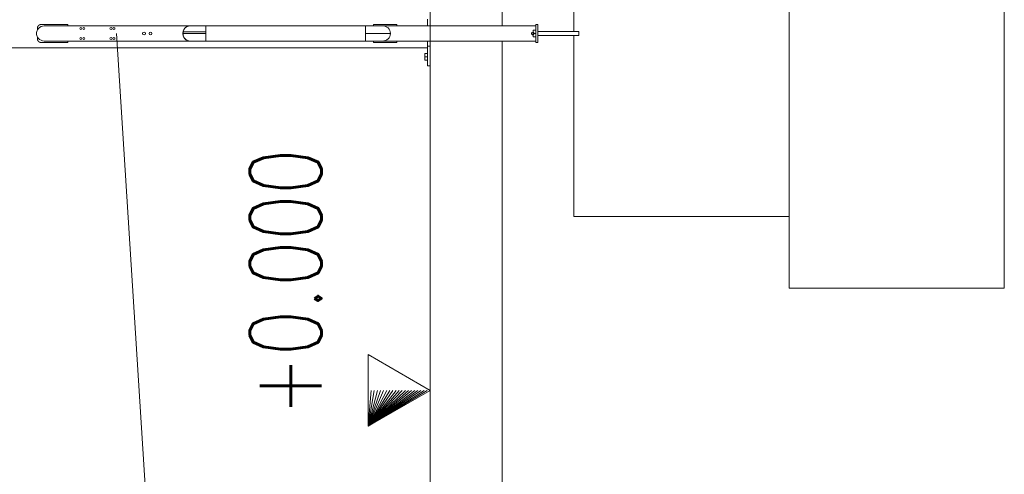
# Model space of a CAD drawing. Header units: millimetres. Extents: x 6807 to 7919, y 15387 to 15883.
# Tile 105 of 120: x 7722 to 7750, y 15514 to 15527. Entities that reach past the tile are written whole.
import ezdxf

# ---------------------------------------------------------------- set-up
doc = ezdxf.new("R2010")
doc.units = ezdxf.units.MM
doc.header["$LTSCALE"] = 10
doc.linetypes.add('MITTE', pattern=[2, 1.25, -0.25, 0.25, -0.25])
for name, color, linetype, lineweight in [('PS_Elev_flag', 4, 'Continuous', 13), ('PS_Object', 30, 'Continuous', 13), ('PS_Pos', 1, 'Continuous', 15), ('PS_SOLID', 7, 'Continuous', 30)]:
    doc.layers.add(name, color=color, linetype=linetype, lineweight=lineweight)
doc.styles.add('simplex', font='simplex.shx', dxfattribs={"width": 0.75})

# ---------------------------------------------------------------- blocks, each defined once
blk = doc.blocks.new('*X336')
at = {"color": 1}
for p, q in [((7725.038, 15526.571, -6.61), (7726.145, 15509.047, -6.61)), ((7726.145, 15506.547, -6.61), (7726.145, 15509.047, -6.61)), ((7727.545, 15506.547, -6.61), (7724.745, 15506.547, -6.61)), ((7724.745, 15506.547, -6.61), (7724.745, 15496.104, -6.61)), ((7727.545, 15496.104, -6.61), (7727.545, 15506.547, -6.61)), ((7724.745, 15496.104, -6.61), (7727.545, 15496.104, -6.61))]:
    blk.add_line(p, q, dxfattribs=at)
at = {"color": 30, "style": 'simplex', "width": 0.75}
blk.add_text('BA.582', height=2, rotation=90, dxfattribs=at).set_placement((7727.145, 15497.504, -6.61))
blk = doc.blocks.new('*X339')
at = {"color": 4}
for p, q in [((7733.779, 15518.081), (7733.779, 15516.621)), ((7732.047, 15515.621), (7732.047, 15517.621)), ((7732.047, 15517.621), (7733.779, 15516.621)), ((7733.779, 15516.621), (7732.047, 15515.621)), ((7732.047, 15515.621), (7733.779, 15516.621)), ((7732.047, 15515.621), (7733.693, 15516.621)), ((7732.047, 15515.621), (7733.606, 15516.621)), ((7732.047, 15515.621), (7733.519, 15516.621)), ((7732.047, 15515.621), (7733.433, 15516.621)), ((7732.047, 15515.621), (7733.346, 15516.621)), ((7732.047, 15515.621), (7733.26, 15516.621)), ((7732.047, 15515.621), (7733.173, 15516.621)), ((7732.047, 15515.621), (7733.086, 15516.621)), ((7732.047, 15515.621), (7733, 15516.621)), ((7732.047, 15515.621), (7732.913, 15516.621)), ((7732.047, 15515.621), (7732.827, 15516.621)), ((7732.047, 15515.621), (7732.74, 15516.621)), ((7732.047, 15515.621), (7732.653, 15516.621)), ((7732.047, 15515.621), (7732.567, 15516.621)), ((7732.047, 15515.621), (7732.48, 15516.621)), ((7732.047, 15515.621), (7732.394, 15516.621)), ((7732.047, 15515.621), (7732.307, 15516.621)), ((7732.047, 15515.621), (7732.22, 15516.621)), ((7732.047, 15515.621), (7732.134, 15516.621)), ((7732.047, 15515.621), (7732.047, 15516.621))]:
    blk.add_line(p, q, dxfattribs=at)
at = {"color": 2, "style": 'simplex', "width": 0.75}
blk.add_text('+0.000', height=2, rotation=90, dxfattribs=at).set_placement((7730.747, 15515.908))

msp = doc.modelspace()

# ---------------------------------------------------------------- linework, layer by layer
at = {"layer": 'PS_Object', "color": 5, "linetype": 'MITTE'}
msp.add_line((7733.779, 15501.166), (7733.779, 15744.157), dxfattribs=at)
at = {"layer": 'PS_SOLID', "color": 253, "linetype": 'Continuous', "lineweight": 13, "extrusion": (-1, 6.12323e-17, 0)}
for p, q in [((7735.779, 15526.783, -6.61), (7735.779, 15527.977, -6.61)), ((7737.779, 15527.921, -6.61), (7737.779, 15526.631, -6.61)), ((7743.779, 15527.921, -6.61), (7743.779, 15519.471, -6.61)), ((7749.779, 15519.471, -6.61), (7749.779, 15527.921, -6.61)), ((7733.779, 15527.494, -6.61), (7733.779, 15526.783, -6.61)), ((7733.779, 15526.36, -6.61), (7733.779, 15511.583, -6.61)), ((7735.779, 15512.971, -6.61), (7735.779, 15526.36, -6.61)), ((7737.779, 15526.511, -6.61), (7737.779, 15521.471, -6.61)), ((7737.779, 15521.471, -6.61), (7743.779, 15521.471, -6.61)), ((7743.779, 15519.471, -6.61), (7749.779, 15519.471, -6.61))]:
    msp.add_line(p, q, dxfattribs=at)
at = {"layer": 'PS_SOLID', "color": 11, "linetype": 'Continuous', "lineweight": 13, "extrusion": (-1, 6.12323e-17, 0)}
for p, q in [((7733.699, 15526.783, -6.61), (7733.699, 15526.971, -6.61)), ((7733.699, 15526.171, -6.61), (7733.699, 15526.36, -6.61)), ((7708.779, 15526.171, -6.61), (7733.699, 15526.171, -6.61)), ((7733.699, 15526.221, -6.61), (7733.779, 15526.221, -6.61)), ((7733.699, 15526.171, -6.61), (7733.699, 15525.671, -6.61)), ((7733.699, 15526.011, -6.61), (7733.624, 15526.011, -6.61)), ((7733.624, 15526.011, -6.61), (7733.624, 15525.921, -6.61)), ((7733.624, 15525.921, -6.61), (7733.699, 15525.921, -6.61)), ((7733.624, 15525.921, -6.61), (7733.624, 15525.831, -6.61)), ((7733.624, 15525.831, -6.61), (7733.699, 15525.831, -6.61)), ((7733.699, 15525.671, -6.61), (7733.779, 15525.671, -6.61))]:
    msp.add_line(p, q, dxfattribs=at)
at = {"layer": 'PS_SOLID', "color": 133, "linetype": 'Continuous', "lineweight": 13, "extrusion": (-1, 6.12323e-17, 0)}
for p, q in [((7722.811, 15526.635, -6.61), (7722.802, 15526.593, -6.61)), ((7722.83, 15526.674, -6.61), (7722.811, 15526.635, -6.61)), ((7722.831, 15526.676, -6.61), (7722.83, 15526.674, -6.61)), ((7722.832, 15526.734, -6.61), (7722.831, 15526.731, -6.61)), ((7722.831, 15526.731, -6.61), (7722.831, 15526.729, -6.61)), ((7722.831, 15526.729, -6.61), (7722.831, 15526.726, -6.61)), ((7722.831, 15526.726, -6.61), (7722.831, 15526.724, -6.61)), ((7722.831, 15526.724, -6.61), (7722.831, 15526.721, -6.61)), ((7722.831, 15526.721, -6.61), (7722.831, 15526.676, -6.61)), ((7722.856, 15526.709, -6.61), (7722.831, 15526.676, -6.61)), ((7722.833, 15526.741, -6.61), (7722.832, 15526.739, -6.61)), ((7722.832, 15526.739, -6.61), (7722.832, 15526.736, -6.61)), ((7722.832, 15526.736, -6.61), (7722.832, 15526.734, -6.61)), ((7722.834, 15526.746, -6.61), (7722.833, 15526.744, -6.61)), ((7722.833, 15526.744, -6.61), (7722.833, 15526.741, -6.61)), ((7722.835, 15526.749, -6.61), (7722.834, 15526.746, -6.61)), ((7722.836, 15526.754, -6.61), (7722.835, 15526.751, -6.61)), ((7722.835, 15526.751, -6.61), (7722.835, 15526.749, -6.61)), ((7722.837, 15526.756, -6.61), (7722.836, 15526.754, -6.61)), ((7722.838, 15526.758, -6.61), (7722.837, 15526.756, -6.61)), ((7722.839, 15526.761, -6.61), (7722.838, 15526.758, -6.61)), ((7722.84, 15526.763, -6.61), (7722.839, 15526.761, -6.61)), ((7722.841, 15526.765, -6.61), (7722.84, 15526.763, -6.61)), ((7722.842, 15526.768, -6.61), (7722.841, 15526.765, -6.61)), ((7722.843, 15526.77, -6.61), (7722.842, 15526.768, -6.61)), ((7722.845, 15526.772, -6.61), (7722.843, 15526.77, -6.61)), ((7722.846, 15526.774, -6.61), (7722.845, 15526.772, -6.61)), ((7722.847, 15526.776, -6.61), (7722.846, 15526.774, -6.61)), ((7722.849, 15526.778, -6.61), (7722.847, 15526.776, -6.61)), ((7722.85, 15526.781, -6.61), (7722.849, 15526.778, -6.61)), ((7722.852, 15526.783, -6.61), (7722.85, 15526.781, -6.61)), ((7722.853, 15526.785, -6.61), (7722.852, 15526.783, -6.61)), ((7722.855, 15526.786, -6.61), (7722.853, 15526.785, -6.61)), ((7722.857, 15526.788, -6.61), (7722.855, 15526.786, -6.61)), ((7722.89, 15526.739, -6.61), (7722.856, 15526.709, -6.61)), ((7722.858, 15526.79, -6.61), (7722.857, 15526.788, -6.61)), ((7722.86, 15526.792, -6.61), (7722.858, 15526.79, -6.61)), ((7722.862, 15526.794, -6.61), (7722.86, 15526.792, -6.61)), ((7722.864, 15526.796, -6.61), (7722.862, 15526.794, -6.61)), ((7722.866, 15526.797, -6.61), (7722.864, 15526.796, -6.61)), ((7722.868, 15526.799, -6.61), (7722.866, 15526.797, -6.61)), ((7722.87, 15526.8, -6.61), (7722.868, 15526.799, -6.61)), ((7722.872, 15526.802, -6.61), (7722.87, 15526.8, -6.61)), ((7722.874, 15526.803, -6.61), (7722.872, 15526.802, -6.61)), ((7722.876, 15526.805, -6.61), (7722.874, 15526.803, -6.61)), ((7722.878, 15526.806, -6.61), (7722.876, 15526.805, -6.61)), ((7722.88, 15526.807, -6.61), (7722.878, 15526.806, -6.61)), ((7722.882, 15526.809, -6.61), (7722.88, 15526.807, -6.61)), ((7722.884, 15526.81, -6.61), (7722.882, 15526.809, -6.61)), ((7722.887, 15526.811, -6.61), (7722.884, 15526.81, -6.61)), ((7722.889, 15526.812, -6.61), (7722.887, 15526.811, -6.61)), ((7722.891, 15526.813, -6.61), (7722.889, 15526.812, -6.61)), ((7722.93, 15526.762, -6.61), (7722.89, 15526.739, -6.61)), ((7722.894, 15526.814, -6.61), (7722.891, 15526.813, -6.61)), ((7722.896, 15526.815, -6.61), (7722.894, 15526.814, -6.61)), ((7722.898, 15526.816, -6.61), (7722.896, 15526.815, -6.61)), ((7722.901, 15526.817, -6.61), (7722.898, 15526.816, -6.61)), ((7722.903, 15526.817, -6.61), (7722.901, 15526.817, -6.61)), ((7722.906, 15526.818, -6.61), (7722.903, 15526.817, -6.61)), ((7722.908, 15526.819, -6.61), (7722.906, 15526.818, -6.61)), ((7722.911, 15526.819, -6.61), (7722.908, 15526.819, -6.61)), ((7722.913, 15526.82, -6.61), (7722.911, 15526.819, -6.61)), ((7722.916, 15526.82, -6.61), (7722.913, 15526.82, -6.61)), ((7722.918, 15526.821, -6.61), (7722.916, 15526.82, -6.61)), ((7722.921, 15526.821, -6.61), (7722.918, 15526.821, -6.61)), ((7722.923, 15526.821, -6.61), (7722.921, 15526.821, -6.61)), ((7722.926, 15526.821, -6.61), (7722.923, 15526.821, -6.61)), ((7722.928, 15526.821, -6.61), (7722.926, 15526.821, -6.61)), ((7722.931, 15526.821, -6.61), (7722.928, 15526.821, -6.61)), ((7722.974, 15526.777, -6.61), (7722.93, 15526.762, -6.61)), ((7723.681, 15526.821, -6.61), (7722.931, 15526.821, -6.61)), ((7723.02, 15526.783, -6.61), (7722.974, 15526.777, -6.61)), ((7727.07, 15526.783, -6.61), (7723.02, 15526.783, -6.61)), ((7723.681, 15526.783, -6.61), (7723.681, 15526.821, -6.61)), ((7726.901, 15526.655, -6.61), (7726.889, 15526.614, -6.61)), ((7726.892, 15526.624, -6.61), (7726.894, 15526.635, -6.61)), ((7726.894, 15526.635, -6.61), (7726.898, 15526.645, -6.61)), ((7726.92, 15526.692, -6.61), (7726.901, 15526.655, -6.61)), ((7726.906, 15526.664, -6.61), (7726.91, 15526.674, -6.61)), ((7726.91, 15526.674, -6.61), (7726.915, 15526.683, -6.61)), ((7726.946, 15526.725, -6.61), (7726.92, 15526.692, -6.61)), ((7726.927, 15526.701, -6.61), (7726.932, 15526.709, -6.61)), ((7726.932, 15526.709, -6.61), (7726.939, 15526.717, -6.61)), ((7726.977, 15526.751, -6.61), (7726.946, 15526.725, -6.61)), ((7726.954, 15526.732, -6.61), (7726.961, 15526.739, -6.61)), ((7726.961, 15526.739, -6.61), (7726.969, 15526.745, -6.61)), ((7727.012, 15526.77, -6.61), (7726.977, 15526.751, -6.61)), ((7726.986, 15526.756, -6.61), (7726.994, 15526.762, -6.61)), ((7726.994, 15526.762, -6.61), (7727.004, 15526.765, -6.61)), ((7727.051, 15526.781, -6.61), (7727.012, 15526.77, -6.61)), ((7727.022, 15526.773, -6.61), (7727.031, 15526.777, -6.61)), ((7727.031, 15526.777, -6.61), (7727.041, 15526.778, -6.61)), ((7727.08, 15526.782, -6.61), (7727.051, 15526.781, -6.61)), ((7727.06, 15526.781, -6.61), (7727.07, 15526.783, -6.61)), ((7727.071, 15526.783, -6.61), (7727.07, 15526.783, -6.61)), ((7727.09, 15526.783, -6.61), (7727.07, 15526.783, -6.61)), ((7727.08, 15526.782, -6.61), (7727.071, 15526.783, -6.61)), ((7727.089, 15526.783, -6.61), (7727.08, 15526.782, -6.61)), ((7727.09, 15526.783, -6.61), (7727.089, 15526.783, -6.61)), ((7727.11, 15526.783, -6.61), (7727.09, 15526.783, -6.61)), ((7727.134, 15526.783, -6.61), (7727.11, 15526.783, -6.61)), ((7727.162, 15526.783, -6.61), (7727.134, 15526.783, -6.61)), ((7727.194, 15526.783, -6.61), (7727.162, 15526.783, -6.61)), ((7727.228, 15526.783, -6.61), (7727.194, 15526.783, -6.61)), ((7727.265, 15526.783, -6.61), (7727.228, 15526.783, -6.61)), ((7727.305, 15526.783, -6.61), (7727.265, 15526.783, -6.61)), ((7727.347, 15526.783, -6.61), (7727.305, 15526.783, -6.61)), ((7727.391, 15526.783, -6.61), (7727.347, 15526.783, -6.61)), ((7727.435, 15526.783, -6.61), (7727.391, 15526.783, -6.61)), ((7727.481, 15526.783, -6.61), (7727.435, 15526.783, -6.61)), ((7727.521, 15526.783, -6.61), (7727.481, 15526.783, -6.61)), ((7731.977, 15526.783, -6.61), (7727.521, 15526.783, -6.61)), ((7727.521, 15526.783, -6.61), (7727.521, 15526.781, -6.61)), ((7727.521, 15526.781, -6.61), (7727.521, 15526.781, -6.61)), ((7727.521, 15526.781, -6.61), (7727.521, 15526.778, -6.61)), ((7727.521, 15526.778, -6.61), (7727.521, 15526.777, -6.61)), ((7727.521, 15526.777, -6.61), (7727.521, 15526.773, -6.61)), ((7727.521, 15526.773, -6.61), (7727.521, 15526.77, -6.61)), ((7727.521, 15526.77, -6.61), (7727.521, 15526.765, -6.61)), ((7727.521, 15526.765, -6.61), (7727.521, 15526.762, -6.61)), ((7727.521, 15526.756, -6.61), (7727.521, 15526.762, -6.61)), ((7727.521, 15526.751, -6.61), (7727.521, 15526.756, -6.61)), ((7727.521, 15526.751, -6.61), (7727.521, 15526.745, -6.61)), ((7727.521, 15526.745, -6.61), (7727.521, 15526.739, -6.61)), ((7727.521, 15526.739, -6.61), (7727.521, 15526.732, -6.61)), ((7727.521, 15526.732, -6.61), (7727.521, 15526.725, -6.61)), ((7727.521, 15526.725, -6.61), (7727.521, 15526.717, -6.61)), ((7727.521, 15526.717, -6.61), (7727.521, 15526.709, -6.61)), ((7727.521, 15526.709, -6.61), (7727.521, 15526.701, -6.61)), ((7727.521, 15526.701, -6.61), (7727.521, 15526.692, -6.61)), ((7727.521, 15526.692, -6.61), (7727.521, 15526.683, -6.61)), ((7727.521, 15526.683, -6.61), (7727.521, 15526.674, -6.61)), ((7727.521, 15526.674, -6.61), (7727.521, 15526.664, -6.61)), ((7727.521, 15526.664, -6.61), (7727.521, 15526.655, -6.61)), ((7727.521, 15526.655, -6.61), (7727.521, 15526.645, -6.61)), ((7727.521, 15526.645, -6.61), (7727.521, 15526.635, -6.61)), ((7727.521, 15526.635, -6.61), (7727.521, 15526.624, -6.61)), ((7732.023, 15526.783, -6.61), (7731.977, 15526.783, -6.61)), ((7731.977, 15526.781, -6.61), (7731.977, 15526.783, -6.61)), ((7731.977, 15526.778, -6.61), (7731.977, 15526.781, -6.61)), ((7731.977, 15526.781, -6.61), (7731.977, 15526.781, -6.61)), ((7731.977, 15526.777, -6.61), (7731.977, 15526.778, -6.61)), ((7731.977, 15526.773, -6.61), (7731.977, 15526.777, -6.61)), ((7731.977, 15526.77, -6.61), (7731.977, 15526.773, -6.61)), ((7731.977, 15526.765, -6.61), (7731.977, 15526.77, -6.61)), ((7731.977, 15526.762, -6.61), (7731.977, 15526.765, -6.61)), ((7731.977, 15526.762, -6.61), (7731.977, 15526.756, -6.61)), ((7731.977, 15526.756, -6.61), (7731.977, 15526.751, -6.61)), ((7731.977, 15526.751, -6.61), (7731.977, 15526.745, -6.61)), ((7731.977, 15526.745, -6.61), (7731.977, 15526.739, -6.61)), ((7731.977, 15526.739, -6.61), (7731.977, 15526.732, -6.61)), ((7731.977, 15526.732, -6.61), (7731.977, 15526.725, -6.61)), ((7731.977, 15526.717, -6.61), (7731.977, 15526.725, -6.61)), ((7731.977, 15526.709, -6.61), (7731.977, 15526.717, -6.61)), ((7731.977, 15526.701, -6.61), (7731.977, 15526.709, -6.61)), ((7731.977, 15526.692, -6.61), (7731.977, 15526.701, -6.61)), ((7731.977, 15526.683, -6.61), (7731.977, 15526.692, -6.61)), ((7731.977, 15526.674, -6.61), (7731.977, 15526.683, -6.61)), ((7731.977, 15526.664, -6.61), (7731.977, 15526.674, -6.61)), ((7731.977, 15526.655, -6.61), (7731.977, 15526.664, -6.61)), ((7731.977, 15526.645, -6.61), (7731.977, 15526.655, -6.61)), ((7731.977, 15526.635, -6.61), (7731.977, 15526.645, -6.61)), ((7731.977, 15526.624, -6.61), (7731.977, 15526.635, -6.61)), ((7732.068, 15526.783, -6.61), (7732.023, 15526.783, -6.61)), ((7732.113, 15526.783, -6.61), (7732.068, 15526.783, -6.61)), ((7732.156, 15526.783, -6.61), (7732.113, 15526.783, -6.61)), ((7732.198, 15526.783, -6.61), (7732.156, 15526.783, -6.61)), ((7732.238, 15526.783, -6.61), (7732.198, 15526.783, -6.61)), ((7732.851, 15526.821, -6.61), (7732.201, 15526.821, -6.61)), ((7732.201, 15526.821, -6.61), (7732.201, 15526.783, -6.61)), ((7732.275, 15526.783, -6.61), (7732.238, 15526.783, -6.61)), ((7732.309, 15526.783, -6.61), (7732.275, 15526.783, -6.61)), ((7732.34, 15526.783, -6.61), (7732.309, 15526.783, -6.61)), ((7732.367, 15526.783, -6.61), (7732.34, 15526.783, -6.61)), ((7732.391, 15526.783, -6.61), (7732.367, 15526.783, -6.61)), ((7732.41, 15526.783, -6.61), (7732.391, 15526.783, -6.61)), ((7732.426, 15526.783, -6.61), (7732.41, 15526.783, -6.61)), ((7732.437, 15526.783, -6.61), (7732.426, 15526.783, -6.61)), ((7732.444, 15526.783, -6.61), (7732.437, 15526.783, -6.61)), ((7732.446, 15526.783, -6.61), (7732.444, 15526.783, -6.61)), ((7732.489, 15526.781, -6.61), (7732.446, 15526.783, -6.61)), ((7736.719, 15526.783, -6.61), (7732.446, 15526.783, -6.61)), ((7732.53, 15526.77, -6.61), (7732.489, 15526.781, -6.61)), ((7732.569, 15526.751, -6.61), (7732.53, 15526.77, -6.61)), ((7732.603, 15526.725, -6.61), (7732.569, 15526.751, -6.61)), ((7732.631, 15526.692, -6.61), (7732.603, 15526.725, -6.61)), ((7732.652, 15526.655, -6.61), (7732.631, 15526.692, -6.61)), ((7732.665, 15526.614, -6.61), (7732.652, 15526.655, -6.61)), ((7732.851, 15526.783, -6.61), (7732.851, 15526.821, -6.61)), ((7736.719, 15526.661, -6.61), (7736.644, 15526.661, -6.61)), ((7736.644, 15526.661, -6.61), (7736.644, 15526.571, -6.61)), ((7736.719, 15526.821, -6.61), (7736.719, 15526.321, -6.61)), ((7736.779, 15526.821, -6.61), (7736.719, 15526.821, -6.61)), ((7736.779, 15526.547, -6.61), (7736.779, 15526.821, -6.61)), ((7722.802, 15526.593, -6.61), (7722.802, 15526.55, -6.61)), ((7722.802, 15526.55, -6.61), (7722.811, 15526.508, -6.61)), ((7722.811, 15526.508, -6.61), (7722.83, 15526.468, -6.61)), ((7722.83, 15526.468, -6.61), (7722.831, 15526.467, -6.61)), ((7722.831, 15526.467, -6.61), (7722.856, 15526.433, -6.61)), ((7722.831, 15526.467, -6.61), (7722.831, 15526.421, -6.61)), ((7722.831, 15526.421, -6.61), (7722.831, 15526.419, -6.61)), ((7722.831, 15526.419, -6.61), (7722.831, 15526.416, -6.61)), ((7722.831, 15526.416, -6.61), (7722.831, 15526.414, -6.61)), ((7722.831, 15526.414, -6.61), (7722.831, 15526.411, -6.61)), ((7722.831, 15526.411, -6.61), (7722.832, 15526.409, -6.61)), ((7722.832, 15526.409, -6.61), (7722.832, 15526.406, -6.61)), ((7722.832, 15526.406, -6.61), (7722.832, 15526.404, -6.61)), ((7722.832, 15526.404, -6.61), (7722.833, 15526.401, -6.61)), ((7722.833, 15526.401, -6.61), (7722.833, 15526.399, -6.61)), ((7722.833, 15526.399, -6.61), (7722.834, 15526.396, -6.61)), ((7722.834, 15526.396, -6.61), (7722.835, 15526.394, -6.61)), ((7722.835, 15526.394, -6.61), (7722.835, 15526.391, -6.61)), ((7722.835, 15526.391, -6.61), (7722.836, 15526.389, -6.61)), ((7722.836, 15526.389, -6.61), (7722.837, 15526.387, -6.61)), ((7722.837, 15526.387, -6.61), (7722.838, 15526.384, -6.61)), ((7722.838, 15526.384, -6.61), (7722.839, 15526.382, -6.61)), ((7722.839, 15526.382, -6.61), (7722.84, 15526.38, -6.61)), ((7722.84, 15526.38, -6.61), (7722.841, 15526.377, -6.61)), ((7722.841, 15526.377, -6.61), (7722.842, 15526.375, -6.61)), ((7722.842, 15526.375, -6.61), (7722.843, 15526.373, -6.61)), ((7722.843, 15526.373, -6.61), (7722.845, 15526.371, -6.61)), ((7722.845, 15526.371, -6.61), (7722.846, 15526.368, -6.61)), ((7722.846, 15526.368, -6.61), (7722.847, 15526.366, -6.61)), ((7722.847, 15526.366, -6.61), (7722.849, 15526.364, -6.61)), ((7722.849, 15526.364, -6.61), (7722.85, 15526.362, -6.61)), ((7722.85, 15526.362, -6.61), (7722.852, 15526.36, -6.61)), ((7722.852, 15526.36, -6.61), (7722.853, 15526.358, -6.61)), ((7722.856, 15526.433, -6.61), (7722.89, 15526.404, -6.61)), ((7722.89, 15526.404, -6.61), (7722.93, 15526.381, -6.61)), ((7722.93, 15526.381, -6.61), (7722.974, 15526.366, -6.61)), ((7722.974, 15526.366, -6.61), (7723.02, 15526.36, -6.61)), ((7723.02, 15526.36, -6.61), (7727.07, 15526.36, -6.61)), ((7723.681, 15526.321, -6.61), (7723.681, 15526.36, -6.61)), ((7726.889, 15526.614, -6.61), (7726.885, 15526.571, -6.61)), ((7726.885, 15526.571, -6.61), (7726.915, 15526.571, -6.61)), ((7726.885, 15526.571, -6.61), (7726.889, 15526.529, -6.61)), ((7726.886, 15526.593, -6.61), (7726.888, 15526.603, -6.61)), ((7726.886, 15526.582, -6.61), (7726.886, 15526.593, -6.61)), ((7726.886, 15526.55, -6.61), (7726.886, 15526.561, -6.61)), ((7726.888, 15526.539, -6.61), (7726.886, 15526.55, -6.61)), ((7726.889, 15526.614, -6.61), (7726.919, 15526.614, -6.61)), ((7726.889, 15526.529, -6.61), (7726.901, 15526.488, -6.61)), ((7726.894, 15526.508, -6.61), (7726.892, 15526.518, -6.61)), ((7726.898, 15526.498, -6.61), (7726.894, 15526.508, -6.61)), ((7726.901, 15526.488, -6.61), (7726.92, 15526.45, -6.61)), ((7726.91, 15526.468, -6.61), (7726.906, 15526.478, -6.61)), ((7726.915, 15526.46, -6.61), (7726.91, 15526.468, -6.61)), ((7726.915, 15526.571, -6.61), (7726.951, 15526.571, -6.61)), ((7726.919, 15526.614, -6.61), (7726.954, 15526.614, -6.61)), ((7726.92, 15526.45, -6.61), (7726.946, 15526.418, -6.61)), ((7726.932, 15526.433, -6.61), (7726.927, 15526.442, -6.61)), ((7726.939, 15526.426, -6.61), (7726.932, 15526.433, -6.61)), ((7726.946, 15526.418, -6.61), (7726.977, 15526.391, -6.61)), ((7726.951, 15526.571, -6.61), (7726.992, 15526.571, -6.61)), ((7726.954, 15526.614, -6.61), (7726.995, 15526.614, -6.61)), ((7726.961, 15526.404, -6.61), (7726.954, 15526.411, -6.61)), ((7726.969, 15526.398, -6.61), (7726.961, 15526.404, -6.61)), ((7726.977, 15526.391, -6.61), (7727.012, 15526.373, -6.61)), ((7726.994, 15526.381, -6.61), (7726.986, 15526.387, -6.61)), ((7726.992, 15526.571, -6.61), (7727.038, 15526.571, -6.61)), ((7727.004, 15526.377, -6.61), (7726.994, 15526.381, -6.61)), ((7726.995, 15526.614, -6.61), (7727.041, 15526.614, -6.61)), ((7727.012, 15526.373, -6.61), (7727.051, 15526.362, -6.61)), ((7727.031, 15526.366, -6.61), (7727.022, 15526.37, -6.61)), ((7727.041, 15526.364, -6.61), (7727.031, 15526.366, -6.61)), ((7727.038, 15526.571, -6.61), (7727.089, 15526.571, -6.61)), ((7727.041, 15526.614, -6.61), (7727.092, 15526.614, -6.61)), ((7727.051, 15526.362, -6.61), (7727.08, 15526.36, -6.61)), ((7727.07, 15526.36, -6.61), (7727.06, 15526.361, -6.61)), ((7727.07, 15526.36, -6.61), (7727.08, 15526.36, -6.61)), ((7727.07, 15526.36, -6.61), (7727.09, 15526.36, -6.61)), ((7727.08, 15526.36, -6.61), (7727.09, 15526.36, -6.61)), ((7727.089, 15526.571, -6.61), (7727.144, 15526.571, -6.61)), ((7727.09, 15526.36, -6.61), (7727.11, 15526.36, -6.61)), ((7727.092, 15526.614, -6.61), (7727.146, 15526.614, -6.61)), ((7727.11, 15526.36, -6.61), (7727.134, 15526.36, -6.61)), ((7727.134, 15526.36, -6.61), (7727.162, 15526.36, -6.61)), ((7727.144, 15526.571, -6.61), (7727.203, 15526.571, -6.61)), ((7727.146, 15526.614, -6.61), (7727.205, 15526.614, -6.61)), ((7727.162, 15526.36, -6.61), (7727.194, 15526.36, -6.61)), ((7727.194, 15526.36, -6.61), (7727.228, 15526.36, -6.61)), ((7727.203, 15526.571, -6.61), (7727.264, 15526.571, -6.61)), ((7727.205, 15526.614, -6.61), (7727.266, 15526.614, -6.61)), ((7727.228, 15526.36, -6.61), (7727.265, 15526.36, -6.61)), ((7727.264, 15526.571, -6.61), (7727.329, 15526.571, -6.61)), ((7727.265, 15526.36, -6.61), (7727.305, 15526.36, -6.61)), ((7727.266, 15526.614, -6.61), (7727.33, 15526.614, -6.61)), ((7727.305, 15526.36, -6.61), (7727.347, 15526.36, -6.61)), ((7727.329, 15526.571, -6.61), (7727.395, 15526.571, -6.61)), ((7727.33, 15526.614, -6.61), (7727.395, 15526.614, -6.61)), ((7727.347, 15526.36, -6.61), (7727.391, 15526.36, -6.61)), ((7727.391, 15526.36, -6.61), (7727.435, 15526.36, -6.61)), ((7727.395, 15526.614, -6.61), (7727.462, 15526.614, -6.61)), ((7727.395, 15526.571, -6.61), (7727.462, 15526.571, -6.61)), ((7727.435, 15526.36, -6.61), (7727.481, 15526.36, -6.61)), ((7727.462, 15526.614, -6.61), (7727.521, 15526.614, -6.61)), ((7727.462, 15526.571, -6.61), (7727.521, 15526.571, -6.61)), ((7727.481, 15526.36, -6.61), (7727.521, 15526.36, -6.61)), ((7727.521, 15526.624, -6.61), (7727.521, 15526.614, -6.61)), ((7727.521, 15526.614, -6.61), (7727.521, 15526.603, -6.61)), ((7727.521, 15526.603, -6.61), (7727.521, 15526.593, -6.61)), ((7727.521, 15526.582, -6.61), (7727.521, 15526.593, -6.61)), ((7727.521, 15526.571, -6.61), (7727.521, 15526.582, -6.61)), ((7727.521, 15526.571, -6.61), (7727.521, 15526.561, -6.61)), ((7727.521, 15526.561, -6.61), (7727.521, 15526.55, -6.61)), ((7727.521, 15526.55, -6.61), (7727.521, 15526.539, -6.61)), ((7727.521, 15526.539, -6.61), (7727.521, 15526.529, -6.61)), ((7727.521, 15526.529, -6.61), (7727.521, 15526.518, -6.61)), ((7727.521, 15526.518, -6.61), (7727.521, 15526.508, -6.61)), ((7727.521, 15526.508, -6.61), (7727.521, 15526.498, -6.61)), ((7727.521, 15526.498, -6.61), (7727.521, 15526.488, -6.61)), ((7727.521, 15526.488, -6.61), (7727.521, 15526.478, -6.61)), ((7727.521, 15526.478, -6.61), (7727.521, 15526.468, -6.61)), ((7727.521, 15526.468, -6.61), (7727.521, 15526.46, -6.61)), ((7727.521, 15526.46, -6.61), (7727.521, 15526.45, -6.61)), ((7727.521, 15526.45, -6.61), (7727.521, 15526.442, -6.61)), ((7727.521, 15526.442, -6.61), (7727.521, 15526.433, -6.61)), ((7727.521, 15526.433, -6.61), (7727.521, 15526.426, -6.61)), ((7727.521, 15526.426, -6.61), (7727.521, 15526.418, -6.61)), ((7727.521, 15526.418, -6.61), (7727.521, 15526.411, -6.61)), ((7727.521, 15526.411, -6.61), (7727.521, 15526.404, -6.61)), ((7727.521, 15526.404, -6.61), (7727.521, 15526.398, -6.61)), ((7727.521, 15526.398, -6.61), (7727.521, 15526.391, -6.61)), ((7727.521, 15526.391, -6.61), (7727.521, 15526.387, -6.61)), ((7727.521, 15526.387, -6.61), (7727.521, 15526.381, -6.61)), ((7727.521, 15526.377, -6.61), (7727.521, 15526.381, -6.61)), ((7727.521, 15526.373, -6.61), (7727.521, 15526.377, -6.61)), ((7727.521, 15526.37, -6.61), (7727.521, 15526.373, -6.61)), ((7727.521, 15526.366, -6.61), (7727.521, 15526.37, -6.61)), ((7727.521, 15526.364, -6.61), (7727.521, 15526.366, -6.61)), ((7727.521, 15526.362, -6.61), (7727.521, 15526.364, -6.61)), ((7727.521, 15526.361, -6.61), (7727.521, 15526.362, -6.61)), ((7727.521, 15526.36, -6.61), (7727.521, 15526.361, -6.61)), ((7731.977, 15526.36, -6.61), (7727.521, 15526.36, -6.61)), ((7731.977, 15526.614, -6.61), (7731.977, 15526.624, -6.61)), ((7731.977, 15526.603, -6.61), (7731.977, 15526.614, -6.61)), ((7731.977, 15526.593, -6.61), (7731.977, 15526.603, -6.61)), ((7731.977, 15526.582, -6.61), (7731.977, 15526.593, -6.61)), ((7731.977, 15526.571, -6.61), (7731.977, 15526.582, -6.61)), ((7732.045, 15526.571, -6.61), (7731.977, 15526.571, -6.61)), ((7731.977, 15526.561, -6.61), (7731.977, 15526.571, -6.61)), ((7731.977, 15526.55, -6.61), (7731.977, 15526.561, -6.61)), ((7731.977, 15526.539, -6.61), (7731.977, 15526.55, -6.61)), ((7731.977, 15526.529, -6.61), (7731.977, 15526.539, -6.61)), ((7731.977, 15526.518, -6.61), (7731.977, 15526.529, -6.61)), ((7731.977, 15526.508, -6.61), (7731.977, 15526.518, -6.61)), ((7731.977, 15526.498, -6.61), (7731.977, 15526.508, -6.61)), ((7731.977, 15526.488, -6.61), (7731.977, 15526.498, -6.61)), ((7731.977, 15526.478, -6.61), (7731.977, 15526.488, -6.61)), ((7731.977, 15526.468, -6.61), (7731.977, 15526.478, -6.61)), ((7731.977, 15526.46, -6.61), (7731.977, 15526.468, -6.61)), ((7731.977, 15526.45, -6.61), (7731.977, 15526.46, -6.61)), ((7731.977, 15526.442, -6.61), (7731.977, 15526.45, -6.61)), ((7731.977, 15526.433, -6.61), (7731.977, 15526.442, -6.61)), ((7731.977, 15526.426, -6.61), (7731.977, 15526.433, -6.61)), ((7731.977, 15526.418, -6.61), (7731.977, 15526.426, -6.61)), ((7731.977, 15526.411, -6.61), (7731.977, 15526.418, -6.61)), ((7731.977, 15526.404, -6.61), (7731.977, 15526.411, -6.61)), ((7731.977, 15526.398, -6.61), (7731.977, 15526.404, -6.61)), ((7731.977, 15526.391, -6.61), (7731.977, 15526.398, -6.61)), ((7731.977, 15526.387, -6.61), (7731.977, 15526.391, -6.61)), ((7731.977, 15526.381, -6.61), (7731.977, 15526.387, -6.61)), ((7731.977, 15526.377, -6.61), (7731.977, 15526.381, -6.61)), ((7731.977, 15526.373, -6.61), (7731.977, 15526.377, -6.61)), ((7731.977, 15526.37, -6.61), (7731.977, 15526.373, -6.61)), ((7731.977, 15526.366, -6.61), (7731.977, 15526.37, -6.61)), ((7731.977, 15526.366, -6.61), (7731.977, 15526.364, -6.61)), ((7731.977, 15526.364, -6.61), (7731.977, 15526.362, -6.61)), ((7731.977, 15526.362, -6.61), (7731.977, 15526.361, -6.61)), ((7731.977, 15526.361, -6.61), (7731.977, 15526.36, -6.61)), ((7731.977, 15526.36, -6.61), (7732.023, 15526.36, -6.61)), ((7732.023, 15526.36, -6.61), (7732.068, 15526.36, -6.61)), ((7732.112, 15526.571, -6.61), (7732.045, 15526.571, -6.61)), ((7732.068, 15526.36, -6.61), (7732.113, 15526.36, -6.61)), ((7732.178, 15526.571, -6.61), (7732.112, 15526.571, -6.61)), ((7732.113, 15526.36, -6.61), (7732.156, 15526.36, -6.61)), ((7732.156, 15526.36, -6.61), (7732.198, 15526.36, -6.61)), ((7732.242, 15526.571, -6.61), (7732.178, 15526.571, -6.61)), ((7732.198, 15526.36, -6.61), (7732.238, 15526.36, -6.61)), ((7732.201, 15526.36, -6.61), (7732.201, 15526.321, -6.61)), ((7732.238, 15526.36, -6.61), (7732.275, 15526.36, -6.61)), ((7732.303, 15526.571, -6.61), (7732.242, 15526.571, -6.61)), ((7732.275, 15526.36, -6.61), (7732.309, 15526.36, -6.61)), ((7732.361, 15526.571, -6.61), (7732.303, 15526.571, -6.61)), ((7732.309, 15526.36, -6.61), (7732.34, 15526.36, -6.61)), ((7732.34, 15526.36, -6.61), (7732.367, 15526.36, -6.61)), ((7732.416, 15526.571, -6.61), (7732.361, 15526.571, -6.61)), ((7732.367, 15526.36, -6.61), (7732.391, 15526.36, -6.61)), ((7732.391, 15526.36, -6.61), (7732.41, 15526.36, -6.61)), ((7732.41, 15526.36, -6.61), (7732.426, 15526.36, -6.61)), ((7732.466, 15526.571, -6.61), (7732.416, 15526.571, -6.61)), ((7732.426, 15526.36, -6.61), (7732.437, 15526.36, -6.61)), ((7732.437, 15526.36, -6.61), (7732.444, 15526.36, -6.61)), ((7732.444, 15526.36, -6.61), (7732.446, 15526.36, -6.61)), ((7732.446, 15526.36, -6.61), (7732.489, 15526.362, -6.61)), ((7732.446, 15526.36, -6.61), (7736.719, 15526.36, -6.61)), ((7732.512, 15526.571, -6.61), (7732.466, 15526.571, -6.61)), ((7732.489, 15526.362, -6.61), (7732.53, 15526.373, -6.61)), ((7732.552, 15526.571, -6.61), (7732.512, 15526.571, -6.61)), ((7732.53, 15526.373, -6.61), (7732.569, 15526.391, -6.61)), ((7732.587, 15526.571, -6.61), (7732.552, 15526.571, -6.61)), ((7732.569, 15526.391, -6.61), (7732.603, 15526.418, -6.61)), ((7732.616, 15526.571, -6.61), (7732.587, 15526.571, -6.61)), ((7732.603, 15526.418, -6.61), (7732.631, 15526.45, -6.61)), ((7732.639, 15526.571, -6.61), (7732.616, 15526.571, -6.61)), ((7732.631, 15526.45, -6.61), (7732.652, 15526.488, -6.61)), ((7732.656, 15526.571, -6.61), (7732.639, 15526.571, -6.61)), ((7732.652, 15526.488, -6.61), (7732.665, 15526.529, -6.61)), ((7732.666, 15526.571, -6.61), (7732.656, 15526.571, -6.61)), ((7732.669, 15526.571, -6.61), (7732.665, 15526.614, -6.61)), ((7732.665, 15526.529, -6.61), (7732.669, 15526.571, -6.61)), ((7732.669, 15526.571, -6.61), (7732.666, 15526.571, -6.61)), ((7732.851, 15526.321, -6.61), (7732.851, 15526.36, -6.61)), ((7736.6, 15526.578, -6.61), (7736.608, 15526.593, -6.61)), ((7736.605, 15526.551, -6.61), (7736.6, 15526.578, -6.61)), ((7736.606, 15526.55, -6.61), (7736.605, 15526.551, -6.61)), ((7736.626, 15526.534, -6.61), (7736.606, 15526.55, -6.61)), ((7736.608, 15526.593, -6.61), (7736.614, 15526.602, -6.61)), ((7736.614, 15526.602, -6.61), (7736.639, 15526.611, -6.61)), ((7736.644, 15526.534, -6.61), (7736.626, 15526.534, -6.61)), ((7736.639, 15526.611, -6.61), (7736.644, 15526.609, -6.61)), ((7736.644, 15526.571, -6.61), (7736.719, 15526.571, -6.61)), ((7736.644, 15526.571, -6.61), (7736.644, 15526.481, -6.61)), ((7736.644, 15526.481, -6.61), (7736.719, 15526.481, -6.61)), ((7737.919, 15526.631, -6.61), (7736.779, 15526.631, -6.61)), ((7736.779, 15526.321, -6.61), (7736.779, 15526.547, -6.61)), ((7736.779, 15526.511, -6.61), (7737.919, 15526.511, -6.61)), ((7737.919, 15526.63, -6.61), (7737.919, 15526.631, -6.61)), ((7737.919, 15526.625, -6.61), (7737.919, 15526.63, -6.61)), ((7737.919, 15526.615, -6.61), (7737.919, 15526.625, -6.61)), ((7737.919, 15526.602, -6.61), (7737.919, 15526.615, -6.61)), ((7737.919, 15526.588, -6.61), (7737.919, 15526.602, -6.61)), ((7737.919, 15526.571, -6.61), (7737.919, 15526.588, -6.61)), ((7737.919, 15526.555, -6.61), (7737.919, 15526.571, -6.61)), ((7737.919, 15526.54, -6.61), (7737.919, 15526.555, -6.61)), ((7737.919, 15526.527, -6.61), (7737.919, 15526.54, -6.61)), ((7737.919, 15526.518, -6.61), (7737.919, 15526.527, -6.61)), ((7737.919, 15526.513, -6.61), (7737.919, 15526.518, -6.61)), ((7737.919, 15526.511, -6.61), (7737.919, 15526.513, -6.61)), ((7722.853, 15526.358, -6.61), (7722.855, 15526.356, -6.61)), ((7722.855, 15526.356, -6.61), (7722.857, 15526.354, -6.61)), ((7722.857, 15526.354, -6.61), (7722.858, 15526.352, -6.61)), ((7722.858, 15526.352, -6.61), (7722.86, 15526.351, -6.61)), ((7722.86, 15526.351, -6.61), (7722.862, 15526.349, -6.61)), ((7722.862, 15526.349, -6.61), (7722.864, 15526.347, -6.61)), ((7722.864, 15526.347, -6.61), (7722.866, 15526.345, -6.61)), ((7722.866, 15526.345, -6.61), (7722.868, 15526.344, -6.61)), ((7722.868, 15526.344, -6.61), (7722.87, 15526.342, -6.61)), ((7722.87, 15526.342, -6.61), (7722.872, 15526.341, -6.61)), ((7722.872, 15526.341, -6.61), (7722.874, 15526.339, -6.61)), ((7722.874, 15526.339, -6.61), (7722.876, 15526.338, -6.61)), ((7722.876, 15526.338, -6.61), (7722.878, 15526.336, -6.61)), ((7722.878, 15526.336, -6.61), (7722.88, 15526.335, -6.61)), ((7722.88, 15526.335, -6.61), (7722.882, 15526.334, -6.61)), ((7722.882, 15526.334, -6.61), (7722.884, 15526.333, -6.61)), ((7722.884, 15526.333, -6.61), (7722.887, 15526.332, -6.61)), ((7722.887, 15526.332, -6.61), (7722.889, 15526.33, -6.61)), ((7722.889, 15526.33, -6.61), (7722.891, 15526.329, -6.61)), ((7722.891, 15526.329, -6.61), (7722.894, 15526.328, -6.61)), ((7722.894, 15526.328, -6.61), (7722.896, 15526.328, -6.61)), ((7722.896, 15526.328, -6.61), (7722.898, 15526.327, -6.61)), ((7722.898, 15526.327, -6.61), (7722.901, 15526.326, -6.61)), ((7722.901, 15526.326, -6.61), (7722.903, 15526.325, -6.61)), ((7722.903, 15526.325, -6.61), (7722.906, 15526.325, -6.61)), ((7722.906, 15526.325, -6.61), (7722.908, 15526.324, -6.61)), ((7722.908, 15526.324, -6.61), (7722.911, 15526.323, -6.61)), ((7722.911, 15526.323, -6.61), (7722.913, 15526.323, -6.61)), ((7722.913, 15526.323, -6.61), (7722.916, 15526.322, -6.61)), ((7722.916, 15526.322, -6.61), (7722.918, 15526.322, -6.61)), ((7722.918, 15526.322, -6.61), (7722.921, 15526.322, -6.61)), ((7722.921, 15526.322, -6.61), (7722.923, 15526.322, -6.61)), ((7722.923, 15526.322, -6.61), (7722.926, 15526.321, -6.61)), ((7722.926, 15526.321, -6.61), (7722.928, 15526.321, -6.61)), ((7722.928, 15526.321, -6.61), (7722.931, 15526.321, -6.61)), ((7722.931, 15526.321, -6.61), (7723.681, 15526.321, -6.61)), ((7732.201, 15526.321, -6.61), (7732.851, 15526.321, -6.61)), ((7736.719, 15526.321, -6.61), (7736.779, 15526.321, -6.61))]:
    msp.add_line(p, q, dxfattribs=at)
at = {"layer": 'PS_SOLID', "color": 133, "linetype": 'Continuous', "lineweight": 13}
for centre, radius in [((7724.042, 15526.711, -6.61), 0.03), ((7724.122, 15526.711, -6.61), 0.03), ((7724.882, 15526.711, -6.61), 0.03), ((7724.962, 15526.711, -6.61), 0.03), ((7724.042, 15526.431, -6.61), 0.03), ((7724.122, 15526.431, -6.61), 0.03), ((7724.882, 15526.431, -6.61), 0.03), ((7724.962, 15526.431, -6.61), 0.03), ((7725.801, 15526.571, -6.61), 0.04), ((7725.983, 15526.571, -6.61), 0.04), ((7736.639, 15526.571, -6.61), 0.04), ((7736.639, 15526.571, -6.61), 0.04)]:
    msp.add_circle(centre, radius, dxfattribs=at)

# ---------------------------------------------------------------- block references
at = {"layer": 'PS_Elev_flag'}
msp.add_blockref('*X339', (0, 0), dxfattribs=at)
at = {"layer": 'PS_Pos'}
msp.add_blockref('*X336', (0, 0), dxfattribs=at)

doc.saveas('drawing.dxf')
